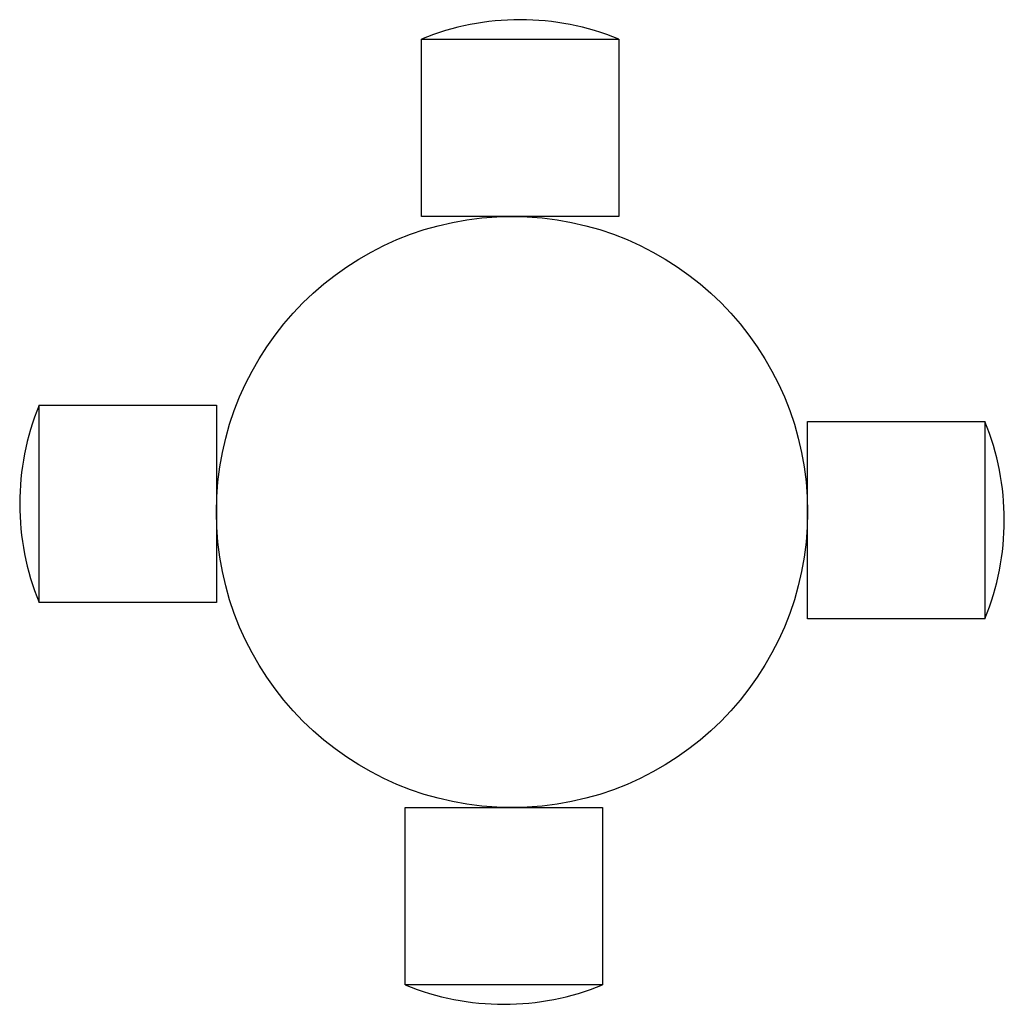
# Model space of a CAD drawing. Header units: millimetres. Extents: x 7395 to 9393, y 13854 to 15852.
import ezdxf

# ---------------------------------------------------------------- set-up
doc = ezdxf.new("R2010")
doc.units = ezdxf.units.MM
doc.header["$LTSCALE"] = 300
doc.layers.get('0').update_dxf_attribs({"linetype": 'CONTINUOUS'})

msp = doc.modelspace()

# ---------------------------------------------------------------- linework, layer by layer
at = {"ltscale": 0.3}
for p, q in [((8210.5, 15452.8), (8210.5, 15812.8)), ((8210.5, 15812.8), (8610.5, 15812.8)), ((8610.5, 15812.8), (8610.5, 15452.8)), ((8610.5, 15452.8), (8210.5, 15452.8)), ((7434.2, 15069.5), (7794.2, 15069.5)), ((7434.2, 14669.5), (7434.2, 15069.5)), ((7794.2, 15069.5), (7794.2, 14669.5)), ((8993.8, 15036.5), (9353.8, 15036.5)), ((8993.8, 14636.5), (8993.8, 15036.5)), ((9353.8, 15036.5), (9353.8, 14636.5)), ((7794.2, 14669.5), (7434.2, 14669.5)), ((9353.8, 14636.5), (8993.8, 14636.5)), ((8177.5, 14253.2), (8577.5, 14253.2)), ((8177.5, 13893.2), (8177.5, 14253.2)), ((8577.5, 14253.2), (8577.5, 13893.2)), ((8577.5, 13893.2), (8177.5, 13893.2))]:
    msp.add_line(p, q, dxfattribs=at)
msp.add_circle((8394, 14853), 600, dxfattribs=at)
for centre, start, end in [((8410.5, 15324.8), 67.7112, 112.2888), ((7922.2, 14869.5), 157.7112, 202.2888), ((8865.8, 14836.5), 337.7112, 22.2888), ((8377.5, 14381.2), 247.7112, 292.2888)]:
    msp.add_arc(centre, 527.3, start, end, dxfattribs=at)

doc.saveas('drawing.dxf')
